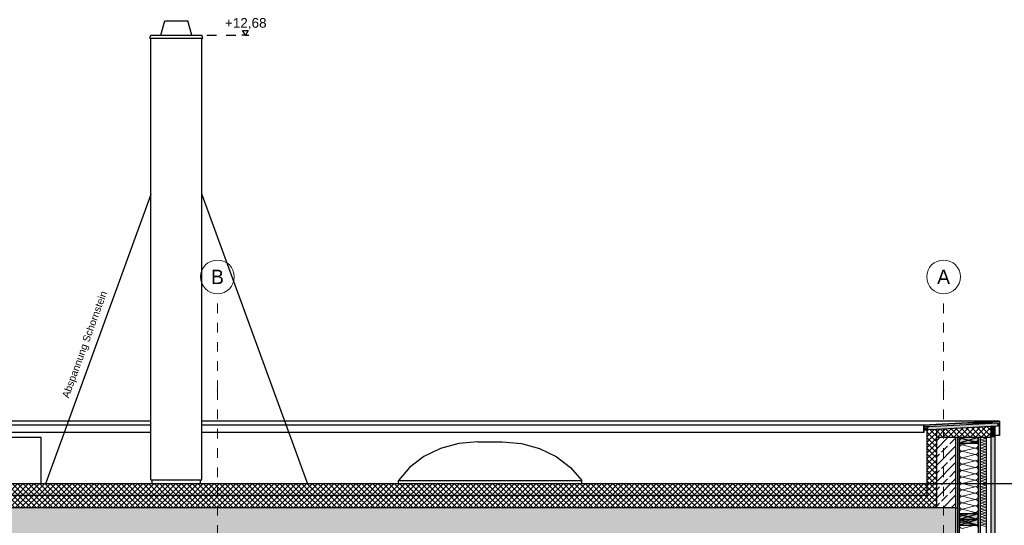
# Model space of a CAD drawing. Header units: metres. Extents: x -27.8 to 39.4, y -22.2 to 2.8.
# Tile 77 of 80: x 13.9 to 24.1, y -2.6 to 2.7. Entities that reach past the tile are written whole.
import ezdxf
from ezdxf.enums import TextEntityAlignment as Align

# ---------------------------------------------------------------- set-up
doc = ezdxf.new("R2010")
doc.units = ezdxf.units.M
doc.header["$LTSCALE"] = 0.4
doc.header["$MEASUREMENT"] = 0
doc.linetypes.add('Raster', pattern=[0.2, 0.1, -0.05, 0, -0.05])
doc.linetypes.add('Strichlinie eng', pattern=[0.115, 0.075, -0.04])
doc.layers.get('0').update_dxf_attribs({"color": 8, "lineweight": 9})
doc.layers.get('Defpoints').update_dxf_attribs({"color": 8, "lineweight": 9})
for name, color, linetype in [('D-ELT GHIW Durchbrüche Bemaßung _ Beschriftung (Rohbau)', 8, 'Continuous'), ('Neubau_0', 8, 'Continuous'), ('Neubau__ GHIW - Attika', 8, 'Continuous'), ('Neubau__ GHIW- Attika Fassade', 8, 'Continuous'), ('Neubau_A-Außenwände', 8, 'Continuous'), ('Neubau_A-Dach', 8, 'Continuous'), ('Neubau_A-Decken', 8, 'Continuous'), ('Neubau_B-Aufbau auf Decke oder Dach', 8, 'Continuous'), ('Neubau_R-Konstruktionsraster gross', 33, 'Continuous'), ('Neubau_S-Ausbesserung 2D_3D', 8, 'Continuous'), ('Neubau_S-Staffagen.2D', 8, 'Continuous'), ('Neubau_T-Bemaßung', 8, 'Continuous')]:
    doc.layers.add(name, color=color, linetype=linetype)
doc.layers.add('T-Text', color=8, linetype='Continuous', lineweight=9)
doc.styles.add('ERSTELLTER_STIL_1', font='txt')
doc.styles.add('ERSTELLTER_STIL_2', font='arial.ttf')
doc.dimstyles.new('ERSTELLTER_STIL__1', dxfattribs={"dimtxt": 0.0875, "dimasz": 0.059375, "dimexe": 0.18, "dimexo": 0.0625, "dimgap": 0, "dimtad": 1, "dimzin": 0, "dimdsep": 46, "dimtxsty": 'ERSTELLTER_STIL_2', "dimblk": 'ARROWHEAD_6', "dimblk1": 'ARROWHEAD_6', "dimblk2": 'ARROWHEAD_6', "dimcen": 0.09, "dimclrd": 7, "dimclre": 7, "dimclrt": 7, "dimazin": 0, "dimtfac": 1, "dimtdec": 4, "dimtmove": 0, "dimatfit": 3, "dimfxl": 1, "dimtolj": 1, "dimtzin": 0, "dimarcsym": 0})
pattern_1 = [(45, (388.31789, -10.175), (-0.084852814, 0.084852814), []), (45, (388.27546, -10.13257), (-0.084852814, 0.084852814), [0.09, -0.03])]
pattern_2 = [(45, (388.31789, -10.175), (-0.0282842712, 0.0282842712), []), (135, (388.31789, -10.175), (0.0282842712, 0.0282842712), [])]
pattern_3 = [(135, (388.31789, -10.175), (0.0282842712, 0.0282842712), []), (225, (388.31789, -10.175), (-0.0282842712, 0.0282842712), [])]

# ---------------------------------------------------------------- blocks, each defined once
blk = doc.blocks.new('*X333', base_point=(4591.583, -0.047))
at = {"layer": 'Neubau_A-Außenwände', "color": 8, "linetype": 'Continuous', "lineweight": 9}
for p, q in [((4226.929, 8.463), (4226.889, 8.453)), ((4227.022, 8.42), (4226.889, 8.453)), ((4227.022, 8.42), (4226.889, 8.386)), ((4227.022, 8.353), (4226.889, 8.386)), ((4227.022, 8.353), (4226.889, 8.32)), ((4227.022, 8.286), (4226.889, 8.32)), ((4227.022, 8.286), (4226.889, 8.253)), ((4227.022, 8.22), (4226.889, 8.253)), ((4227.022, 8.22), (4226.889, 8.186)), ((4227.022, 8.153), (4226.889, 8.186)), ((4227.022, 8.153), (4226.889, 8.12)), ((4227.022, 8.086), (4226.889, 8.12)), ((4227.022, 8.086), (4226.889, 8.053)), ((4227.022, 8.02), (4226.889, 8.053)), ((4227.022, 8.02), (4226.889, 7.986)), ((4227.022, 7.953), (4226.889, 7.986)), ((4227.022, 7.953), (4226.889, 7.92)), ((4227.022, 7.886), (4226.889, 7.92)), ((4227.022, 7.886), (4226.889, 7.853)), ((4227.022, 7.82), (4226.889, 7.853)), ((4227.022, 7.82), (4226.889, 7.786)), ((4227.022, 7.753), (4226.889, 7.786)), ((4227.022, 7.753), (4226.889, 7.72)), ((4227.022, 7.686), (4226.889, 7.72)), ((4227.022, 7.686), (4226.889, 7.653)), ((4227.022, 7.62), (4226.889, 7.653)), ((4227.022, 7.62), (4226.889, 7.586)), ((4227.022, 7.553), (4226.889, 7.586)), ((4227.022, 7.553), (4226.889, 7.52))]:
    blk.add_line(p, q, dxfattribs=at)
for centre, start, end in [((4226.889, 8.42), 90, 180), ((4226.889, 8.42), 180, 270), ((4226.889, 8.353), 90, 180), ((4226.889, 8.486), 224.427, 270), ((4227.022, 8.453), 270, 0), ((4227.022, 8.386), 0, 90), ((4227.022, 8.386), 270, 0), ((4227.022, 8.453), 0, 17.4576), ((4226.889, 8.353), 180, 270), ((4226.889, 8.286), 90, 180), ((4226.889, 8.286), 180, 270), ((4227.022, 8.32), 0, 90), ((4227.022, 8.32), 270, 0), ((4227.022, 8.253), 0, 90), ((4226.889, 8.22), 90, 180), ((4226.889, 8.22), 180, 270), ((4226.889, 8.153), 90, 180), ((4227.022, 8.253), 270, 0), ((4227.022, 8.186), 0, 90), ((4227.022, 8.186), 270, 0), ((4226.889, 8.153), 180, 270), ((4226.889, 8.086), 90, 180), ((4226.889, 8.086), 180, 270), ((4227.022, 8.12), 0, 90), ((4227.022, 8.12), 270, 0), ((4227.022, 8.053), 0, 90), ((4226.889, 8.02), 90, 180), ((4226.889, 8.02), 180, 270), ((4226.889, 7.953), 90, 180), ((4227.022, 8.053), 270, 0), ((4227.022, 7.986), 0, 90), ((4227.022, 7.986), 270, 0), ((4226.889, 7.953), 180, 270), ((4226.889, 7.886), 90, 180), ((4226.889, 7.886), 180, 270), ((4227.022, 7.92), 0, 90), ((4227.022, 7.92), 270, 0), ((4227.022, 7.853), 0, 90), ((4226.889, 7.82), 90, 180), ((4226.889, 7.82), 180, 270), ((4226.889, 7.753), 90, 180), ((4227.022, 7.853), 270, 0), ((4227.022, 7.786), 0, 90), ((4227.022, 7.786), 270, 0), ((4226.889, 7.753), 180, 270), ((4226.889, 7.686), 90, 180), ((4226.889, 7.686), 180, 270), ((4226.889, 7.62), 90, 180), ((4227.022, 7.72), 0, 90), ((4227.022, 7.72), 270, 0), ((4227.022, 7.653), 0, 90), ((4227.022, 7.653), 270, 0), ((4226.889, 7.62), 180, 270), ((4226.889, 7.553), 90, 180), ((4226.889, 7.553), 180, 270), ((4227.022, 7.586), 0, 90), ((4227.022, 7.586), 270, 0), ((4227.022, 7.52), 0, 90)]:
    blk.add_arc(centre, 0.0333, start, end, dxfattribs=at)
blk = doc.blocks.new('*X334', base_point=(4591.583, -0.047))
at = {"layer": 'Neubau_A-Außenwände', "color": 8, "linetype": 'Continuous', "lineweight": 9}
for p, q in [((4227.077, 8.439), (4227.134, 8.454)), ((4227.134, 8.426), (4227.077, 8.439)), ((4227.077, 8.41), (4227.134, 8.426)), ((4227.134, 8.397), (4227.077, 8.41)), ((4227.077, 8.382), (4227.134, 8.397)), ((4227.134, 8.368), (4227.077, 8.382)), ((4227.077, 8.353), (4227.134, 8.368)), ((4227.134, 8.454), (4227.095, 8.463)), ((4227.134, 8.34), (4227.077, 8.353)), ((4227.077, 8.325), (4227.134, 8.34)), ((4227.134, 8.311), (4227.077, 8.325)), ((4227.077, 8.296), (4227.134, 8.311)), ((4227.134, 8.283), (4227.077, 8.296)), ((4227.077, 8.267), (4227.134, 8.283)), ((4227.134, 8.254), (4227.077, 8.267)), ((4227.077, 8.239), (4227.134, 8.254)), ((4227.134, 8.226), (4227.077, 8.239)), ((4227.077, 8.21), (4227.134, 8.226)), ((4227.134, 8.197), (4227.077, 8.21)), ((4227.077, 8.182), (4227.134, 8.197)), ((4227.134, 8.168), (4227.077, 8.182)), ((4227.077, 8.153), (4227.134, 8.168)), ((4227.134, 8.14), (4227.077, 8.153)), ((4227.077, 8.125), (4227.134, 8.14)), ((4227.134, 8.111), (4227.077, 8.125)), ((4227.077, 8.096), (4227.134, 8.111)), ((4227.134, 8.083), (4227.077, 8.096)), ((4227.077, 8.067), (4227.134, 8.083)), ((4227.134, 8.054), (4227.077, 8.067)), ((4227.077, 8.039), (4227.134, 8.054)), ((4227.134, 8.026), (4227.077, 8.039)), ((4227.077, 8.01), (4227.134, 8.026)), ((4227.134, 7.997), (4227.077, 8.01)), ((4227.077, 7.982), (4227.134, 7.997)), ((4227.134, 7.968), (4227.077, 7.982)), ((4227.077, 7.953), (4227.134, 7.968)), ((4227.134, 7.94), (4227.077, 7.953)), ((4227.077, 7.925), (4227.134, 7.94)), ((4227.134, 7.911), (4227.077, 7.925)), ((4227.077, 7.896), (4227.134, 7.911)), ((4227.134, 7.883), (4227.077, 7.896)), ((4227.077, 7.867), (4227.134, 7.883)), ((4227.134, 7.854), (4227.077, 7.867)), ((4227.077, 7.839), (4227.134, 7.854)), ((4227.134, 7.826), (4227.077, 7.839)), ((4227.077, 7.81), (4227.134, 7.826)), ((4227.134, 7.797), (4227.077, 7.81)), ((4227.077, 7.782), (4227.134, 7.797)), ((4227.134, 7.768), (4227.077, 7.782)), ((4227.077, 7.753), (4227.134, 7.768)), ((4227.134, 7.74), (4227.077, 7.753)), ((4227.077, 7.725), (4227.134, 7.74)), ((4227.134, 7.711), (4227.077, 7.725)), ((4227.077, 7.696), (4227.134, 7.711)), ((4227.134, 7.683), (4227.077, 7.696)), ((4227.077, 7.667), (4227.134, 7.683)), ((4227.134, 7.654), (4227.077, 7.667)), ((4227.077, 7.639), (4227.134, 7.654)), ((4227.134, 7.626), (4227.077, 7.639)), ((4227.077, 7.61), (4227.134, 7.626)), ((4227.134, 7.597), (4227.077, 7.61)), ((4227.077, 7.582), (4227.134, 7.597)), ((4227.134, 7.568), (4227.077, 7.582)), ((4227.077, 7.553), (4227.134, 7.568)), ((4227.134, 7.54), (4227.077, 7.553))]:
    blk.add_line(p, q, dxfattribs=at)
blk = doc.blocks.new('ARROWHEAD_6')
at = {"color": 0, "linetype": 'Continuous', "lineweight": 0}
for p, q in [((0, 0), (-1, 0)), ((-0.5, -0.5), (0.5, 0.5))]:
    blk.add_line(p, q, dxfattribs=at)
blk = doc.blocks.new('*D392')
at = {"layer": 'Defpoints', "color": 0, "linetype": 'Continuous', "transparency": 16777216}
for p in [(11.183, -2.395), (11.363, -2.395), (23.5, -2.695)]:
    blk.add_point(p, dxfattribs=at)
at = {"layer": 'Neubau_T-Bemaßung', "linetype": 'Continuous', "lineweight": -2, "transparency": 16777216}
for p, q in [((11.183, -2.336), (11.183, -2.276)), ((11.301, -2.395), (11.003, -2.395)), ((11.183, -2.395), (11.183, -2.432)), ((23.437, -2.695), (11.003, -2.695)), ((11.183, -2.695), (11.183, -2.659)), ((11.183, -2.754), (11.183, -2.814))]:
    blk.add_line(p, q, dxfattribs=at)
at = {"layer": 'Neubau_T-Bemaßung', "linetype": 'Continuous', "lineweight": -2, "transparency": 16777216, "xscale": 0.059375, "yscale": 0.059375, "zscale": 0.059375}
for p, rotation in [((11.183, -2.395), 270), ((11.183, -2.695), 90)]:
    blk.add_blockref('ARROWHEAD_6', p, dxfattribs=dict(at, rotation=rotation))
at = {"layer": 'Neubau_T-Bemaßung', "linetype": 'Continuous', "transparency": 16777216, "insert": (11.183, -2.545), "char_height": 0.0875, "attachment_point": 5, "rotation": 90, "style": 'ERSTELLTER_STIL_2'}
blk.add_mtext('\\A1;0.30', dxfattribs=at)
blk = doc.blocks.new('*D393')
at = {"layer": 'Defpoints', "color": 0, "linetype": 'Continuous', "transparency": 16777216}
for p in [(11.183, -2.145), (33.092, -2.145), (11.363, -2.395)]:
    blk.add_point(p, dxfattribs=at)
at = {"layer": 'Neubau_T-Bemaßung', "linetype": 'Continuous', "lineweight": -2, "transparency": 16777216}
for p, q in [((11.183, -2.086), (11.183, -2.026)), ((33.029, -2.145), (11.003, -2.145)), ((11.183, -2.145), (11.183, -2.156)), ((11.301, -2.395), (11.003, -2.395)), ((11.183, -2.395), (11.183, -2.384)), ((11.183, -2.454), (11.183, -2.514))]:
    blk.add_line(p, q, dxfattribs=at)
at = {"layer": 'Neubau_T-Bemaßung', "linetype": 'Continuous', "lineweight": -2, "transparency": 16777216, "xscale": 0.059375, "yscale": 0.059375, "zscale": 0.059375}
for p, rotation in [((11.183, -2.145), 270), ((11.183, -2.395), 90)]:
    blk.add_blockref('ARROWHEAD_6', p, dxfattribs=dict(at, rotation=rotation))
at = {"layer": 'Neubau_T-Bemaßung', "linetype": 'Continuous', "transparency": 16777216, "insert": (11.183, -2.27), "char_height": 0.0875, "attachment_point": 5, "rotation": 90, "style": 'ERSTELLTER_STIL_2'}
blk.add_mtext('\\A1;0.25', dxfattribs=at)
blk = doc.blocks.new('*D401')
at = {"layer": 'Defpoints', "color": 0, "linetype": 'Continuous', "transparency": 16777216}
for p in [(11.533, -2.395), (14.977, -2.395), (23.5, -2.695)]:
    blk.add_point(p, dxfattribs=at)
at = {"layer": 'Neubau_T-Bemaßung', "linetype": 'Continuous', "lineweight": -2, "transparency": 16777216}
for p, q in [((11.533, -2.336), (11.533, -2.276)), ((14.915, -2.395), (11.353, -2.395)), ((11.533, -2.395), (11.533, -2.432)), ((23.437, -2.695), (11.353, -2.695)), ((11.533, -2.695), (11.533, -2.659)), ((11.533, -2.754), (11.533, -2.814))]:
    blk.add_line(p, q, dxfattribs=at)
at = {"layer": 'Neubau_T-Bemaßung', "linetype": 'Continuous', "lineweight": -2, "transparency": 16777216, "xscale": 0.059375, "yscale": 0.059375, "zscale": 0.059375}
for p, rotation in [((11.533, -2.395), 270), ((11.533, -2.695), 90)]:
    blk.add_blockref('ARROWHEAD_6', p, dxfattribs=dict(at, rotation=rotation))
at = {"layer": 'Neubau_T-Bemaßung', "linetype": 'Continuous', "transparency": 16777216, "insert": (11.533, -2.545), "char_height": 0.0875, "attachment_point": 5, "rotation": 90, "style": 'ERSTELLTER_STIL_2'}
blk.add_mtext('\\A1;0.30', dxfattribs=at)
blk = doc.blocks.new('*D414')
at = {"layer": 'Defpoints', "color": 0, "linetype": 'Continuous', "transparency": 16777216}
for p in [(1.593, -2.395), (1.725, -2.395), (23.5, -2.695)]:
    blk.add_point(p, dxfattribs=at)
at = {"layer": 'Neubau_T-Bemaßung', "linetype": 'Continuous', "lineweight": -2, "transparency": 16777216}
for p, q in [((1.593, -2.336), (1.593, -2.276)), ((1.663, -2.395), (1.413, -2.395)), ((1.593, -2.395), (1.593, -2.432)), ((23.437, -2.695), (1.413, -2.695)), ((1.593, -2.695), (1.593, -2.659)), ((1.593, -2.754), (1.593, -2.814))]:
    blk.add_line(p, q, dxfattribs=at)
at = {"layer": 'Neubau_T-Bemaßung', "linetype": 'Continuous', "lineweight": -2, "transparency": 16777216, "xscale": 0.059375, "yscale": 0.059375, "zscale": 0.059375}
for p, rotation in [((1.593, -2.395), 270), ((1.593, -2.695), 90)]:
    blk.add_blockref('ARROWHEAD_6', p, dxfattribs=dict(at, rotation=rotation))
at = {"layer": 'Neubau_T-Bemaßung', "linetype": 'Continuous', "transparency": 16777216, "insert": (1.593, -2.545), "char_height": 0.0875, "attachment_point": 5, "rotation": 90, "style": 'ERSTELLTER_STIL_2'}
blk.add_mtext('\\A1;0.30', dxfattribs=at)
blk = doc.blocks.new('*D415')
at = {"layer": 'Defpoints', "color": 0, "linetype": 'Continuous', "transparency": 16777216}
for p in [(1.593, -2.145), (33.092, -2.145), (1.725, -2.395)]:
    blk.add_point(p, dxfattribs=at)
at = {"layer": 'Neubau_T-Bemaßung', "linetype": 'Continuous', "lineweight": -2, "transparency": 16777216}
for p, q in [((1.593, -2.086), (1.593, -2.026)), ((33.029, -2.145), (1.413, -2.145)), ((1.593, -2.145), (1.593, -2.156)), ((1.663, -2.395), (1.413, -2.395)), ((1.593, -2.395), (1.593, -2.384)), ((1.593, -2.454), (1.593, -2.514))]:
    blk.add_line(p, q, dxfattribs=at)
at = {"layer": 'Neubau_T-Bemaßung', "linetype": 'Continuous', "lineweight": -2, "transparency": 16777216, "xscale": 0.059375, "yscale": 0.059375, "zscale": 0.059375}
for p, rotation in [((1.593, -2.145), 270), ((1.593, -2.395), 90)]:
    blk.add_blockref('ARROWHEAD_6', p, dxfattribs=dict(at, rotation=rotation))
at = {"layer": 'Neubau_T-Bemaßung', "linetype": 'Continuous', "transparency": 16777216, "insert": (1.593, -2.27), "char_height": 0.0875, "attachment_point": 5, "rotation": 90, "style": 'ERSTELLTER_STIL_2'}
blk.add_mtext('\\A1;0.25', dxfattribs=at)
blk = doc.blocks.new('*D421')
at = {"layer": 'Defpoints', "color": 0, "linetype": 'Continuous', "transparency": 16777216}
for p in [(1.943, -2.395), (14.977, -2.395), (23.5, -2.695)]:
    blk.add_point(p, dxfattribs=at)
at = {"layer": 'Neubau_T-Bemaßung', "linetype": 'Continuous', "lineweight": -2, "transparency": 16777216}
for p, q in [((1.943, -2.336), (1.943, -2.276)), ((14.915, -2.395), (1.763, -2.395)), ((1.943, -2.395), (1.943, -2.432)), ((23.437, -2.695), (1.763, -2.695)), ((1.943, -2.695), (1.943, -2.659)), ((1.943, -2.754), (1.943, -2.814))]:
    blk.add_line(p, q, dxfattribs=at)
at = {"layer": 'Neubau_T-Bemaßung', "linetype": 'Continuous', "lineweight": -2, "transparency": 16777216, "xscale": 0.059375, "yscale": 0.059375, "zscale": 0.059375}
for p, rotation in [((1.943, -2.395), 270), ((1.943, -2.695), 90)]:
    blk.add_blockref('ARROWHEAD_6', p, dxfattribs=dict(at, rotation=rotation))
at = {"layer": 'Neubau_T-Bemaßung', "linetype": 'Continuous', "transparency": 16777216, "insert": (1.943, -2.545), "char_height": 0.0875, "attachment_point": 5, "rotation": 90, "style": 'ERSTELLTER_STIL_2'}
blk.add_mtext('\\A1;0.30', dxfattribs=at)
blk = doc.blocks.new('*D435')
at = {"layer": 'Defpoints', "color": 0, "linetype": 'Continuous', "transparency": 16777216}
for p in [(25.32, -1.495), (25.759, -1.495), (21.745, -10.195)]:
    blk.add_point(p, dxfattribs=at)
at = {"layer": 'Neubau_T-Bemaßung', "linetype": 'Continuous', "lineweight": -2, "transparency": 16777216}
for p, q in [((25.382, -1.495), (25.939, -1.495)), ((25.759, -1.554), (25.759, -5.735)), ((25.759, -10.136), (25.759, -5.962)), ((21.807, -10.195), (25.939, -10.195))]:
    blk.add_line(p, q, dxfattribs=at)
at = {"layer": 'Neubau_T-Bemaßung', "linetype": 'Continuous', "lineweight": -2, "transparency": 16777216, "xscale": 0.059375, "yscale": 0.059375, "zscale": 0.059375}
for p, rotation in [((25.759, -1.495), 90), ((25.759, -10.195), 270)]:
    blk.add_blockref('ARROWHEAD_6', p, dxfattribs=dict(at, rotation=rotation))
at = {"layer": 'Neubau_T-Bemaßung', "linetype": 'Continuous', "transparency": 16777216, "insert": (25.759, -5.848), "char_height": 0.0875, "attachment_point": 5, "rotation": 90, "style": 'ERSTELLTER_STIL_2'}
blk.add_mtext('\\A1;8.70', dxfattribs=at)

msp = doc.modelspace()

# ---------------------------------------------------------------- hatches: boundary and pattern name
at = {"layer": 'Neubau__ GHIW - Attika', "linetype": 'Continuous'}
h = msp.add_hatch(dxfattribs=at)
h.set_pattern_fill('BETON__STAHLBETON_0001', color=256, style=0, pattern_type=2)
h.set_pattern_definition(pattern_1)
h.paths.add_polyline_path([(23.555, -1.665), (23.355, -1.665), (23.355, -2.395), (23.555, -2.395)])
at = {"layer": 'Neubau__ GHIW- Attika Fassade', "linetype": 'Continuous'}
for points in [[(23.222, -1.612), (23.227, -1.612), (23.227, -1.542), (24.005, -1.5), (24.005, -1.645), (24.01, -1.645), (24.01, -1.495), (23.222, -1.537)], [(23.255, -1.587), (23.272, -1.586), (23.355, -1.581), (23.92, -1.552), (23.96, -1.55), (23.994, -1.548), (23.992, -1.518), (23.271, -1.556), (23.255, -1.573)], [(23.92, -1.552), (23.92, -1.665), (23.942, -1.665), (23.96, -1.665), (23.96, -1.55)]]:
    msp.add_hatch(color=256, dxfattribs=at).paths.add_polyline_path(points)
h = msp.add_hatch(dxfattribs=at)
h.set_pattern_fill('DÄMMUNG__HART_1_0001', color=256, style=0, pattern_type=2)
h.set_pattern_definition(pattern_3)
h.paths.add_polyline_path([(23.255, -1.588), (23.255, -1.665), (23.355, -1.665), (23.355, -1.581), (23.272, -1.586)])
h = msp.add_hatch(dxfattribs=at)
h.set_pattern_fill('DÄMMUNG__HART_1_0001', color=256, style=0, pattern_type=2)
h.set_pattern_definition(pattern_3)
h.paths.add_polyline_path([(23.355, -1.581), (23.355, -1.665), (23.92, -1.665), (23.92, -1.552)])
at = {"layer": 'Neubau_A-Außenwände', "linetype": 'Continuous'}
for points in [[(23.575, -6.195), (23.59, -6.195), (23.59, -1.665), (23.575, -1.665)], [(23.81, -1.665), (23.79, -1.665), (23.79, -7.375), (23.81, -7.375)], [(23.96, -3.202), (23.96, -1.665), (23.92, -1.665), (23.92, -3.202)]]:
    msp.add_hatch(color=256, dxfattribs=at).paths.add_polyline_path(points)
at = {"layer": 'Neubau_A-Dach', "linetype": 'Continuous'}
h = msp.add_hatch(dxfattribs=at)
h.set_pattern_fill('DÄMMUNG__HART_1_0001', color=256, style=0, pattern_type=2)
h.set_pattern_definition(pattern_2)
h.paths.add_polyline_path([(23.355, -1.665), (23.255, -1.665), (23.255, -2.265), (23.355, -2.265)])
at = {"layer": 'Neubau_A-Decken', "linetype": 'Continuous'}
h = msp.add_hatch(dxfattribs=at)
h.set_pattern_fill('BETON__STAHLBETON_0001', color=256, style=0, pattern_type=2)
h.set_pattern_definition(pattern_1)
h.paths.add_polyline_path([(-0.125, -2.395), (-0.125, -2.695), (23.555, -2.695), (23.555, -2.395)])
at = {"layer": 'Neubau_B-Aufbau auf Decke oder Dach', "linetype": 'Continuous'}
h = msp.add_hatch(dxfattribs=at)
h.set_pattern_fill('DÄMMUNG__HART_1_0001', color=256, style=0, pattern_type=2)
h.set_pattern_definition(pattern_2)
h.paths.add_polyline_path([(0.175, -2.265), (23.255, -2.265), (23.255, -2.145), (0.175, -2.145)])
h = msp.add_hatch(dxfattribs=at)
h.set_pattern_fill('DÄMMUNG__HART_1_0001', color=256, style=0, pattern_type=2)
h.set_pattern_definition(pattern_2)
h.paths.add_polyline_path([(23.355, -2.265), (0.075, -2.265), (0.075, -2.395), (23.355, -2.395)])
at = {"layer": 'Neubau_S-Ausbesserung 2D_3D', "linetype": 'Continuous'}
for points in [[(23.79, -1.665), (23.59, -1.665), (23.59, -1.725), (23.79, -1.725)], [(23.79, -2.455), (23.59, -2.455), (23.59, -2.515), (23.79, -2.515)], [(23.79, -2.515), (23.59, -2.515), (23.59, -2.575), (23.79, -2.575)]]:
    msp.add_hatch(color=256, dxfattribs=at).paths.add_polyline_path(points)

# ---------------------------------------------------------------- linework, layer by layer
at = {"layer": 'D-ELT GHIW Durchbrüche Bemaßung _ Beschriftung (Rohbau)', "linetype": 'Continuous'}
for p, q in [((15.215, 0.855), (14.123, -2.145)), ((15.745, 0.855), (16.837, -2.145))]:
    msp.add_line(p, q, dxfattribs=at)
at = {"layer": 'Neubau_0', "linetype": 'Continuous'}
for p, q in [((15.32, 2.505), (15.36, 2.655)), ((15.36, 2.655), (15.369, 2.655)), ((15.369, 2.655), (15.395, 2.655)), ((15.395, 2.655), (15.434, 2.655)), ((15.434, 2.655), (15.48, 2.655)), ((15.48, 2.655), (15.526, 2.655)), ((15.526, 2.655), (15.565, 2.655)), ((15.565, 2.655), (15.591, 2.655)), ((15.591, 2.655), (15.6, 2.655)), ((15.64, 2.505), (15.6, 2.655)), ((15.205, 2.475), (15.215, 2.505)), ((15.205, 2.475), (15.755, 2.475)), ((15.215, 2.505), (15.745, 2.505)), ((15.215, -2.105), (15.215, 2.475)), ((15.755, 2.475), (15.745, 2.505)), ((15.745, -2.105), (15.745, 2.475)), ((15.215, -2.105), (15.745, -2.105)), ((15.23, -2.145), (15.23, -2.105)), ((15.73, -2.145), (15.73, -2.105))]:
    msp.add_line(p, q, dxfattribs=at)
at = {"layer": 'Neubau__ GHIW - Attika', "linetype": 'Continuous'}
for p, q in [((23.555, -1.665), (23.555, -2.395)), ((23.555, -2.395), (23.575, -2.395))]:
    msp.add_line(p, q, dxfattribs=at)
at = {"layer": 'Neubau__ GHIW - Attika', "linetype": 'Continuous', "flags": 128}
msp.add_lwpolyline([(23.355, -1.665), (23.355, -2.265), (23.355, -2.395)], dxfattribs=at)
at = {"layer": 'Neubau__ GHIW- Attika Fassade', "linetype": 'Continuous'}
for p, q in [((15.215, -1.495), (-0.58, -1.495)), ((24.01, -1.495), (15.745, -1.495)), ((24.01, -1.495), (23.222, -1.537)), ((24.005, -1.5), (23.227, -1.542)), ((23.992, -1.518), (23.271, -1.556)), ((23.992, -1.518), (23.671, -1.518)), ((23.992, -1.518), (23.994, -1.548)), ((24.005, -1.5), (24.005, -1.645)), ((24.01, -1.495), (24.01, -1.645)), ((15.215, -1.537), (0.208, -1.537)), ((15.215, -1.612), (0.208, -1.612)), ((23.222, -1.537), (15.745, -1.537)), ((23.222, -1.612), (15.745, -1.612)), ((23.222, -1.537), (23.222, -1.612)), ((23.227, -1.612), (23.222, -1.612)), ((23.227, -1.542), (23.227, -1.612)), ((23.271, -1.556), (23.227, -1.556)), ((23.255, -1.573), (23.227, -1.573)), ((23.255, -1.587), (23.227, -1.587)), ((23.255, -1.588), (23.227, -1.588)), ((23.271, -1.556), (23.255, -1.573)), ((23.255, -1.573), (23.255, -1.587)), ((23.272, -1.586), (23.255, -1.587)), ((23.272, -1.586), (23.255, -1.588)), ((23.255, -1.588), (23.255, -1.665)), ((23.355, -1.581), (23.355, -1.665)), ((23.92, -1.552), (23.92, -1.665)), ((23.994, -1.548), (23.96, -1.55)), ((23.96, -1.55), (23.96, -1.665)), ((23.555, -1.665), (23.355, -1.665)), ((23.575, -1.665), (23.555, -1.665)), ((24.005, -1.645), (23.96, -1.645)), ((24.01, -1.645), (24.005, -1.645))]:
    msp.add_line(p, q, dxfattribs=at)
at = {"layer": 'Neubau__ GHIW- Attika Fassade', "linetype": 'Continuous', "flags": 128}
for points in [[(23.96, -1.55), (23.92, -1.552), (23.355, -1.581), (23.272, -1.586)], [(23.92, -1.665), (23.92, -1.665), (23.87, -1.665), (23.81, -1.665), (23.79, -1.665), (23.59, -1.665), (23.575, -1.665)]]:
    msp.add_lwpolyline(points, dxfattribs=at)
at = {"layer": 'Neubau_A-Außenwände', "linetype": 'Continuous'}
for p, q in [((23.575, -1.665), (23.575, -2.695)), ((23.59, -1.665), (23.59, -6.195)), ((23.79, -1.665), (23.79, -7.375)), ((23.81, -1.665), (23.81, -7.375)), ((23.87, -1.665), (23.87, -7.375)), ((23.92, -1.665), (23.92, -3.202)), ((23.96, -1.665), (23.96, -3.202))]:
    msp.add_line(p, q, dxfattribs=at)
at = {"layer": 'Neubau_A-Dach', "linetype": 'Continuous'}
for p, q in [((14.08, -1.665), (9.45, -1.665)), ((14.08, -2.145), (14.08, -1.665)), ((23.255, -1.665), (23.255, -2.145)), ((23.255, -2.145), (23.255, -2.265))]:
    msp.add_line(p, q, dxfattribs=at)
at = {"layer": 'Neubau_A-Decken', "linetype": 'Continuous'}
msp.add_line((23.555, -2.395), (23.555, -2.695), dxfattribs=at)
at = {"layer": 'Neubau_A-Decken', "linetype": 'Continuous', "flags": 128}
msp.add_lwpolyline([(23.555, -2.395), (23.355, -2.395), (0.075, -2.395), (-0.125, -2.395)], dxfattribs=at)
at = {"layer": 'Neubau_B-Aufbau auf Decke oder Dach', "linetype": 'Continuous'}
for p, q in [((23.255, -2.145), (0.175, -2.145)), ((23.255, -2.265), (0.175, -2.265))]:
    msp.add_line(p, q, dxfattribs=at)
at = {"layer": 'Neubau_R-Konstruktionsraster gross', "linetype": 'Raster', "lineweight": 9}
for p, q in [((15.905, -1.175), (15.905, -0.175)), ((23.43, -1.175), (23.43, -0.175)), ((15.905, -1.175), (15.905, -15.175)), ((23.43, -1.175), (23.43, -15.175))]:
    msp.add_line(p, q, dxfattribs=at)
at = {"layer": 'Neubau_R-Konstruktionsraster gross', "linetype": 'Continuous', "lineweight": 9, "flags": 128}
for points in [[(15.905, -0.175, 1), (15.905, 0.175, 1)], [(23.43, -0.175, 1), (23.43, 0.175, 1)]]:
    msp.add_lwpolyline(points, format="xyb", close=True, dxfattribs=at)
at = {"layer": 'Neubau_R-Konstruktionsraster gross', "linetype": 'Raster', "lineweight": 9}
for p in [(15.905, -1.175), (15.905, -1.175), (23.43, -1.175), (23.43, -1.175)]:
    msp.add_point(p, dxfattribs=at)
at = {"layer": 'Neubau_S-Ausbesserung 2D_3D', "linetype": 'Continuous'}
for p, q in [((23.79, -1.665), (23.59, -1.725)), ((23.59, -1.665), (23.79, -1.725)), ((23.79, -2.455), (23.59, -2.515)), ((23.59, -2.455), (23.79, -2.515)), ((23.79, -2.515), (23.59, -2.575)), ((23.59, -2.515), (23.79, -2.575))]:
    msp.add_line(p, q, dxfattribs=at)
at = {"layer": 'Neubau_S-Ausbesserung 2D_3D', "linetype": 'Continuous', "flags": 128}
for points in [[(23.79, -1.665), (23.59, -1.665), (23.59, -1.725), (23.79, -1.725)], [(23.79, -2.455), (23.59, -2.455), (23.59, -2.515), (23.79, -2.515)], [(23.79, -2.515), (23.59, -2.515), (23.59, -2.575), (23.79, -2.575)]]:
    msp.add_lwpolyline(points, close=True, dxfattribs=at)
at = {"layer": 'Neubau_S-Staffagen.2D', "linetype": 'Continuous'}
for p, q in [((18.405, -1.727), (18.216, -1.779)), ((18.603, -1.71), (18.405, -1.727)), ((18.603, -1.71), (18.857, -1.71)), ((18.857, -1.71), (19.055, -1.727)), ((19.055, -1.727), (19.244, -1.779)), ((18.216, -1.779), (18.044, -1.863)), ((19.244, -1.779), (19.416, -1.863)), ((18.044, -1.863), (17.897, -1.975)), ((19.416, -1.863), (19.563, -1.975)), ((17.897, -1.975), (17.78, -2.11)), ((19.563, -1.975), (19.68, -2.11)), ((17.78, -2.145), (17.78, -2.11)), ((17.78, -2.11), (19.68, -2.11)), ((19.68, -2.145), (19.68, -2.11))]:
    msp.add_line(p, q, dxfattribs=at)
at = {"layer": 'Neubau_T-Bemaßung', "linetype": 'Continuous'}
for p, q in [((16.195, 2.505), (16.166, 2.555)), ((16.166, 2.555), (16.224, 2.555)), ((16.224, 2.555), (16.195, 2.505)), ((16.195, 2.505), (16.157, 2.505)), ((16.195, 2.505), (16.232, 2.505))]:
    msp.add_line(p, q, dxfattribs=at)
at = {"layer": 'Neubau_T-Bemaßung', "linetype": 'Strichlinie eng'}
msp.add_line((15.795, 2.505), (16.195, 2.505), dxfattribs=at)

# ---------------------------------------------------------------- block references
at = {"layer": 'Neubau_A-Außenwände'}
for name in ['*X333', '*X334']:
    msp.add_blockref(name, (388.318, -10.175), dxfattribs=at)

# ---------------------------------------------------------------- texts
at = {"layer": 'Neubau_R-Konstruktionsraster gross', "style": 'ERSTELLTER_STIL_1'}
for s, p in [('B', (15.905, 0.075)), ('A', (23.43, 0.075))]:
    msp.add_text(s, height=0.15, dxfattribs=at).set_placement(p, align=Align.TOP_CENTER)
at = {"layer": 'Neubau_T-Bemaßung', "insert": (15.983, 2.565), "char_height": 0.1, "attachment_point": 7, "style": 'ERSTELLTER_STIL_2'}
msp.add_mtext('\\A1;+12,68', dxfattribs=at)
at = {"layer": 'T-Text', "linetype": 'Continuous', "insert": (14.584, -0.721), "char_height": 0.075, "attachment_point": 8, "rotation": 70, "style": 'ERSTELLTER_STIL_2'}
msp.add_mtext('\\A1;Abspannung Schornstein', dxfattribs=at)

# ---------------------------------------------------------------- dimensions: what is measured, and where the dimension line sits
at = {"layer": 'Neubau_T-Bemaßung', "linetype": 'Continuous'}
for base, p1, p2, picture, middle in [((25.759, -1.495), (21.745, -10.195), (25.32, -1.495), '*D435', (25.759, -5.848)), ((1.593, -2.145), (1.725, -2.395), (33.092, -2.145), '*D415', (1.593, -2.27)), ((11.183, -2.145), (11.363, -2.395), (33.092, -2.145), '*D393', (11.183, -2.27)), ((1.593, -2.395), (23.5, -2.695), (1.725, -2.395), '*D414', (1.593, -2.545)), ((1.943, -2.395), (23.5, -2.695), (14.977, -2.395), '*D421', (1.943, -2.545)), ((11.183, -2.395), (23.5, -2.695), (11.363, -2.395), '*D392', (11.183, -2.545)), ((11.533, -2.395), (23.5, -2.695), (14.977, -2.395), '*D401', (11.533, -2.545))]:
    dim = msp.add_linear_dim(base=base, p1=p1, p2=p2, angle=90, dimstyle='ERSTELLTER_STIL__1', override={"dimclrd": 256, "dimclre": 256, "dimclrt": 256}, dxfattribs=at)
    dim.commit()
    dim.dimension.update_dxf_attribs({"geometry": picture, "text_midpoint": middle, "dimtype": 160, "text_rotation": 90})

doc.saveas('drawing.dxf')
